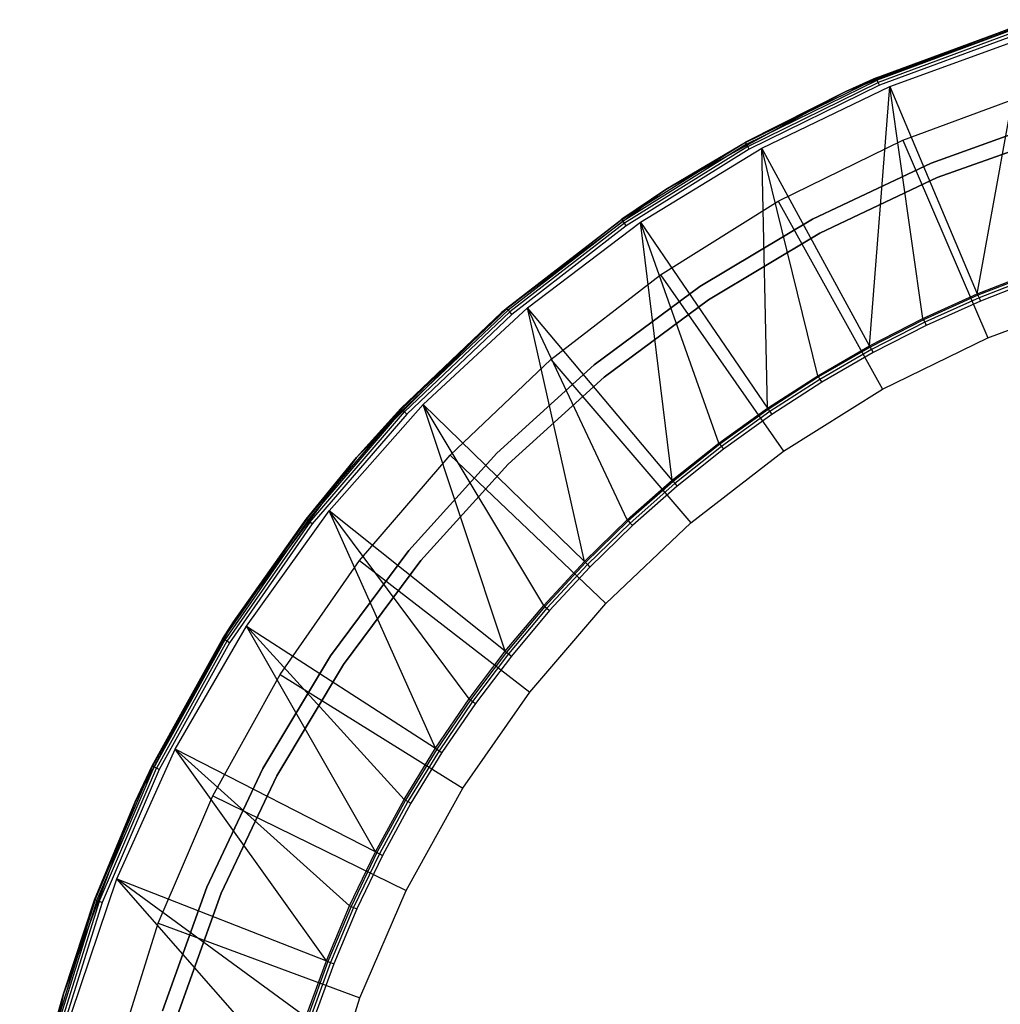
# Model space of a CAD drawing. Extents: x 0.02 to 4.27, y -2.13 to 2.13.
# Tile 4 of 13: x 0.04 to 1.49, y 0.58 to 2.04. Entities that reach past the tile are written whole.
import ezdxf

# ---------------------------------------------------------------- set-up
doc = ezdxf.new("R2010")
doc.units = 0
doc.header["$MEASUREMENT"] = 0
doc.layers.get('0').update_dxf_attribs({"color": 13, "linetype": 'CONTINUOUS'})

# ---------------------------------------------------------------- blocks, each defined once
blk = doc.blocks.new('LAMPKA_CHINSKA2_STL')
at = {"color": 0}
for p, q in [((1.5483, 2.0399), (1.2641, 1.9339)), ((1.5483, 2.0399), (1.2641, 1.9339)), ((1.5108, 2.0285, 0.2244), (1.2641, 1.9339)), ((1.5108, 2.0285, 0.2244), (1.2641, 1.9339)), ((1.3088, 1.9537, 0.2244), (1.5108, 2.0285, 0.2244)), ((1.3088, 1.9537, 0.2244), (1.5108, 2.0285, 0.2244)), ((1.5111, 2.0276, 0.2289), (1.3092, 1.9529, 0.2289)), ((1.5111, 2.0276, 0.2289), (1.3092, 1.9529, 0.2289)), ((1.5118, 2.0252, 0.2328), (1.3102, 1.9505, 0.2328)), ((1.5118, 2.0252, 0.2328), (1.3102, 1.9505, 0.2328)), ((1.513, 2.0215, 0.2353), (1.3117, 1.947, 0.2353)), ((1.513, 2.0215, 0.2353), (1.3117, 1.947, 0.2353)), ((1.5143, 2.0172, 0.2362), (1.3135, 1.9428, 0.2362)), ((1.5143, 2.0172, 0.2362), (1.3135, 1.9428, 0.2362)), ((1.3291, 1.9409, 11.063), (1.5264, 2.0127, 11.063)), ((1.3291, 1.9409, 11.063), (1.5264, 2.0127, 11.063)), ((1.4583, 1.6344, 12.6284), (1.5264, 2.0127, 11.063)), ((1.4583, 1.6344, 12.6284), (1.5264, 2.0127, 11.063)), ((1.1159, 1.8581, 0.2289), (1.3092, 1.9529, 0.2289)), ((1.1159, 1.8581, 0.2289), (1.3092, 1.9529, 0.2289)), ((1.2641, 1.9339, 0.2244), (1.3088, 1.9537, 0.2244)), ((1.3088, 1.9537, 0.2244), (1.2641, 1.9339)), ((1.3088, 1.9537, 0.2244), (1.2641, 1.9339)), ((1.2641, 1.9339, 0.2244), (1.3088, 1.9537, 0.2244)), ((1.2641, 1.9339, 0.2244), (1.3092, 1.9529, 0.2289)), ((1.2641, 1.9339, 0.2244), (1.3092, 1.9529, 0.2289)), ((1.3092, 1.9529, 0.2289), (1.3088, 1.9537, 0.2244)), ((1.3092, 1.9529, 0.2289), (1.3088, 1.9537, 0.2244)), ((1.3102, 1.9505, 0.2328), (1.3092, 1.9529, 0.2289)), ((1.3102, 1.9505, 0.2328), (1.3092, 1.9529, 0.2289)), ((1.1172, 1.8558, 0.2328), (1.3102, 1.9505, 0.2328)), ((1.1172, 1.8558, 0.2328), (1.3102, 1.9505, 0.2328)), ((1.119, 1.8525, 0.2353), (1.3117, 1.947, 0.2353)), ((1.119, 1.8525, 0.2353), (1.3117, 1.947, 0.2353)), ((1.3135, 1.9428, 0.2362), (1.1212, 1.8485, 0.2362)), ((1.3135, 1.9428, 0.2362), (1.1212, 1.8485, 0.2362)), ((1.1399, 1.8498, 11.063), (1.3291, 1.9409, 11.063)), ((1.1399, 1.8498, 11.063), (1.3291, 1.9409, 11.063)), ((1.299, 1.5577, 12.6284), (1.3291, 1.9409, 11.063)), ((1.299, 1.5577, 12.6284), (1.3291, 1.9409, 11.063)), ((1.3117, 1.947, 0.2353), (1.3102, 1.9505, 0.2328)), ((1.3117, 1.947, 0.2353), (1.3102, 1.9505, 0.2328)), ((1.3135, 1.9428, 0.2362), (1.3117, 1.947, 0.2353)), ((1.3135, 1.9428, 0.2362), (1.3117, 1.947, 0.2353)), ((1.3291, 1.9409, 11.063), (1.4583, 1.6344, 12.6284)), ((1.3777, 1.598, 12.6284), (1.3291, 1.9409, 11.063)), ((1.3777, 1.598, 12.6284), (1.3291, 1.9409, 11.063)), ((1.3291, 1.9409, 11.063), (1.4583, 1.6344, 12.6284)), ((1.2641, 1.9339), (0.9979, 1.7885)), ((1.2641, 1.9339), (0.9979, 1.7885)), ((1.2641, 1.9339), (1.1155, 1.8588, 0.2244)), ((1.1155, 1.8588, 0.2244), (1.2641, 1.9339, 0.2244)), ((1.2641, 1.9339), (1.1155, 1.8588, 0.2244)), ((1.1155, 1.8588, 0.2244), (1.2641, 1.9339, 0.2244)), ((1.1159, 1.8581, 0.2289), (1.2641, 1.9339, 0.2244)), ((1.1159, 1.8581, 0.2289), (1.2641, 1.9339, 0.2244)), ((1.2641, 1.9339), (1.2641, 1.9339, 0.2244)), ((1.2641, 1.9339), (1.2641, 1.9339, 0.2244)), ((1.3484, 1.8616, 11.063), (1.5408, 1.9329, 11.063)), ((1.3484, 1.8616, 11.063), (1.5408, 1.9329, 11.063)), ((1.3901, 1.8279, 11.2638), (1.5729, 1.8933, 11.2638)), ((1.5729, 1.8933, 11.2598), (1.3901, 1.8279, 11.2598)), ((1.3991, 1.8063, 11.3446), (1.5797, 1.8709, 11.3446)), ((1.5797, 1.8709, 11.3407), (1.3991, 1.8063, 11.3407)), ((1.3991, 1.8063, 11.3446), (1.5797, 1.8709, 11.3446)), ((1.5797, 1.8709, 11.3407), (1.3991, 1.8063, 11.3407)), ((1.1159, 1.8581, 0.2289), (0.9333, 1.7442, 0.2289)), ((1.1159, 1.8581, 0.2289), (0.9333, 1.7442, 0.2289)), ((1.1172, 1.8558, 0.2328), (0.9347, 1.7421, 0.2328)), ((1.1172, 1.8558, 0.2328), (0.9347, 1.7421, 0.2328)), ((1.119, 1.8525, 0.2353), (0.9369, 1.7389, 0.2353)), ((1.119, 1.8525, 0.2353), (0.9369, 1.7389, 0.2353)), ((0.9607, 1.7403, 11.063), (1.1399, 1.8498, 11.063)), ((0.9607, 1.7403, 11.063), (1.1399, 1.8498, 11.063)), ((0.9979, 1.7885), (1.1155, 1.8588, 0.2244)), ((0.9979, 1.7885), (1.1155, 1.8588, 0.2244)), ((0.9979, 1.7885, 0.2244), (1.1155, 1.8588, 0.2244)), ((0.9979, 1.7885, 0.2244), (1.1155, 1.8588, 0.2244)), ((1.1159, 1.8581, 0.2289), (0.9979, 1.7885, 0.2244)), ((1.1159, 1.8581, 0.2289), (0.9979, 1.7885, 0.2244)), ((1.1155, 1.8588, 0.2244), (1.1159, 1.8581, 0.2289)), ((1.1155, 1.8588, 0.2244), (1.1159, 1.8581, 0.2289)), ((1.1172, 1.8558, 0.2328), (1.1159, 1.8581, 0.2289)), ((1.1172, 1.8558, 0.2328), (1.1159, 1.8581, 0.2289)), ((1.119, 1.8525, 0.2353), (1.1172, 1.8558, 0.2328)), ((1.119, 1.8525, 0.2353), (1.1172, 1.8558, 0.2328)), ((1.1212, 1.8485, 0.2362), (1.119, 1.8525, 0.2353)), ((1.1212, 1.8485, 0.2362), (1.119, 1.8525, 0.2353)), ((1.1481, 1.4655, 12.6284), (1.1399, 1.8498, 11.063)), ((1.2224, 1.5134, 12.6284), (1.1399, 1.8498, 11.063)), ((1.1481, 1.4655, 12.6284), (1.1399, 1.8498, 11.063)), ((1.2224, 1.5134, 12.6284), (1.1399, 1.8498, 11.063)), ((1.299, 1.5577, 12.6284), (1.1399, 1.8498, 11.063)), ((1.299, 1.5577, 12.6284), (1.1399, 1.8498, 11.063)), ((1.1641, 1.7713, 11.063), (1.3484, 1.8616, 11.063)), ((1.1641, 1.7713, 11.063), (1.3484, 1.8616, 11.063)), ((1.3484, 1.8616, 11.063), (1.4737, 1.5695, 12.5591)), ((1.3484, 1.8616, 11.063), (1.4737, 1.5695, 12.5591)), ((1.1212, 1.8485, 0.2362), (0.9395, 1.7352, 0.2362)), ((1.1212, 1.8485, 0.2362), (0.9395, 1.7352, 0.2362)), ((1.2146, 1.7449, 11.2638), (1.3901, 1.8279, 11.2638)), ((1.3901, 1.8279, 11.2598), (1.2146, 1.7449, 11.2598)), ((1.2256, 1.7243, 11.3446), (1.3991, 1.8063, 11.3446)), ((1.3991, 1.8063, 11.3407), (1.2256, 1.7243, 11.3407)), ((1.2256, 1.7243, 11.3446), (1.3991, 1.8063, 11.3446)), ((1.3991, 1.8063, 11.3407), (1.2256, 1.7243, 11.3407)), ((1.3991, 1.8063, 11.3446), (1.3991, 1.8063, 11.3407)), ((1.3991, 1.8063, 11.3446), (1.3991, 1.8063, 11.3407)), ((0.9979, 1.7885), (0.755, 1.6067)), ((0.9979, 1.7885), (0.755, 1.6067)), ((0.9979, 1.7885), (0.9327, 1.7449, 0.2244)), ((0.9327, 1.7449, 0.2244), (0.9979, 1.7885, 0.2244)), ((0.9979, 1.7885), (0.9327, 1.7449, 0.2244)), ((0.9327, 1.7449, 0.2244), (0.9979, 1.7885, 0.2244)), ((0.9333, 1.7442, 0.2289), (0.9979, 1.7885, 0.2244)), ((0.9333, 1.7442, 0.2289), (0.9979, 1.7885, 0.2244)), ((0.9979, 1.7885), (0.9979, 1.7885, 0.2244)), ((0.9979, 1.7885), (0.9979, 1.7885, 0.2244)), ((0.99, 1.6627, 11.063), (1.1641, 1.7713, 11.063)), ((0.99, 1.6627, 11.063), (1.1641, 1.7713, 11.063)), ((1.1641, 1.7713, 11.063), (1.3184, 1.4933, 12.5591)), ((1.1641, 1.7713, 11.063), (1.3184, 1.4933, 12.5591)), ((0.755, 1.6067), (0.9327, 1.7449, 0.2244)), ((0.755, 1.6067), (0.9327, 1.7449, 0.2244)), ((0.7624, 1.6131, 0.2244), (0.9327, 1.7449, 0.2244)), ((0.7624, 1.6131, 0.2244), (0.9327, 1.7449, 0.2244)), ((0.9333, 1.7442, 0.2289), (0.763, 1.6124, 0.2289)), ((0.9333, 1.7442, 0.2289), (0.763, 1.6124, 0.2289)), ((0.9347, 1.7421, 0.2328), (0.7647, 1.6105, 0.2328)), ((0.9347, 1.7421, 0.2328), (0.7647, 1.6105, 0.2328)), ((0.9369, 1.7389, 0.2353), (0.7672, 1.6076, 0.2353)), ((0.9369, 1.7389, 0.2353), (0.7672, 1.6076, 0.2353)), ((0.9395, 1.7352, 0.2362), (0.7701, 1.6041, 0.2362)), ((0.9395, 1.7352, 0.2362), (0.7701, 1.6041, 0.2362)), ((0.7933, 1.6135, 11.063), (0.9607, 1.7403, 11.063)), ((0.7933, 1.6135, 11.063), (0.9607, 1.7403, 11.063)), ((0.9327, 1.7449, 0.2244), (0.9333, 1.7442, 0.2289)), ((0.9327, 1.7449, 0.2244), (0.9333, 1.7442, 0.2289)), ((0.9347, 1.7421, 0.2328), (0.9333, 1.7442, 0.2289)), ((0.9347, 1.7421, 0.2328), (0.9333, 1.7442, 0.2289)), ((0.9369, 1.7389, 0.2353), (0.9347, 1.7421, 0.2328)), ((0.9369, 1.7389, 0.2353), (0.9347, 1.7421, 0.2328)), ((0.9395, 1.7352, 0.2362), (0.9369, 1.7389, 0.2353)), ((0.9395, 1.7352, 0.2362), (0.9369, 1.7389, 0.2353)), ((0.9607, 1.7403, 11.063), (1.1481, 1.4655, 12.6284)), ((1.0072, 1.3587, 12.6284), (0.9607, 1.7403, 11.063)), ((1.0072, 1.3587, 12.6284), (0.9607, 1.7403, 11.063)), ((1.0763, 1.4138, 12.6284), (0.9607, 1.7403, 11.063)), ((1.0763, 1.4138, 12.6284), (0.9607, 1.7403, 11.063)), ((0.9607, 1.7403, 11.063), (1.1481, 1.4655, 12.6284)), ((1.0481, 1.6451, 11.2638), (1.2146, 1.7449, 11.2638)), ((1.2146, 1.7449, 11.2598), (1.0481, 1.6451, 11.2598)), ((1.061, 1.6256, 11.3446), (1.2256, 1.7243, 11.3446)), ((1.2256, 1.7243, 11.3407), (1.061, 1.6256, 11.3407)), ((1.061, 1.6256, 11.3446), (1.2256, 1.7243, 11.3446)), ((1.2256, 1.7243, 11.3407), (1.061, 1.6256, 11.3407)), ((1.2256, 1.7243, 11.3446), (1.2256, 1.7243, 11.3407)), ((1.2256, 1.7243, 11.3446), (1.2256, 1.7243, 11.3407)), ((0.8277, 1.5371, 11.063), (0.99, 1.6627, 11.063)), ((0.8277, 1.5371, 11.063), (0.99, 1.6627, 11.063)), ((0.99, 1.6627, 11.063), (1.1716, 1.4018, 12.5591)), ((0.99, 1.6627, 11.063), (1.1716, 1.4018, 12.5591)), ((1.4583, 1.6344, 12.6284), (1.5406, 1.6667, 12.6284)), ((1.4583, 1.6344, 12.6284), (1.5406, 1.6667, 12.6284)), ((1.5414, 1.6646, 12.6333), (1.4592, 1.6323, 12.6333)), ((1.5414, 1.6646, 12.6333), (1.4592, 1.6323, 12.6333)), ((1.5428, 1.6607, 12.6366), (1.4608, 1.6285, 12.6366)), ((1.5428, 1.6607, 12.6366), (1.4608, 1.6285, 12.6366)), ((1.5446, 1.6558, 12.6378), (1.4628, 1.6237, 12.6378)), ((1.5446, 1.6558, 12.6378), (1.4628, 1.6237, 12.6378)), ((0.8921, 1.5294, 11.2638), (1.0481, 1.6451, 11.2638)), ((1.0481, 1.6451, 11.2598), (0.8921, 1.5294, 11.2598)), ((1.3777, 1.598, 12.6284), (1.4583, 1.6344, 12.6284)), ((1.3777, 1.598, 12.6284), (1.4583, 1.6344, 12.6284)), ((1.4592, 1.6323, 12.6333), (1.3787, 1.596, 12.6333)), ((1.4592, 1.6323, 12.6333), (1.3787, 1.596, 12.6333)), ((1.4583, 1.6344, 12.6284), (1.4592, 1.6323, 12.6333)), ((1.4583, 1.6344, 12.6284), (1.4592, 1.6323, 12.6333)), ((1.4592, 1.6323, 12.6333), (1.4608, 1.6285, 12.6366)), ((1.4592, 1.6323, 12.6333), (1.4608, 1.6285, 12.6366)), ((0.9069, 1.5113, 11.3446), (1.061, 1.6256, 11.3446)), ((1.061, 1.6256, 11.3407), (0.9069, 1.5113, 11.3407)), ((0.9069, 1.5113, 11.3446), (1.061, 1.6256, 11.3446)), ((1.061, 1.6256, 11.3407), (0.9069, 1.5113, 11.3407)), ((1.061, 1.6256, 11.3446), (1.061, 1.6256, 11.3407)), ((1.061, 1.6256, 11.3446), (1.061, 1.6256, 11.3407)), ((1.4608, 1.6285, 12.6366), (1.3805, 1.5923, 12.6366)), ((1.4608, 1.6285, 12.6366), (1.3805, 1.5923, 12.6366)), ((1.4628, 1.6237, 12.6378), (1.3827, 1.5876, 12.6378)), ((1.4628, 1.6237, 12.6378), (1.3827, 1.5876, 12.6378)), ((1.4608, 1.6285, 12.6366), (1.4628, 1.6237, 12.6378)), ((1.4608, 1.6285, 12.6366), (1.4628, 1.6237, 12.6378)), ((1.4737, 1.5695, 12.5591), (1.636, 1.6296, 12.5591)), ((1.4737, 1.5695, 12.5591), (1.636, 1.6296, 12.5591)), ((0.755, 1.6067), (0.5405, 1.3922)), ((0.755, 1.6067), (0.5405, 1.3922)), ((0.6063, 1.4647, 0.2244), (0.755, 1.6067)), ((0.6063, 1.4647, 0.2244), (0.755, 1.6067)), ((0.6063, 1.4647, 0.2244), (0.755, 1.6067, 0.2244)), ((0.6063, 1.4647, 0.2244), (0.755, 1.6067, 0.2244)), ((0.607, 1.4641, 0.2289), (0.763, 1.6124, 0.2289)), ((0.607, 1.4641, 0.2289), (0.763, 1.6124, 0.2289)), ((0.607, 1.4641, 0.2289), (0.755, 1.6067, 0.2244)), ((0.607, 1.4641, 0.2289), (0.755, 1.6067, 0.2244)), ((0.6089, 1.4623, 0.2328), (0.7647, 1.6105, 0.2328)), ((0.6089, 1.4623, 0.2328), (0.7647, 1.6105, 0.2328)), ((0.6116, 1.4597, 0.2353), (0.7672, 1.6076, 0.2353)), ((0.6116, 1.4597, 0.2353), (0.7672, 1.6076, 0.2353)), ((0.7701, 1.6041, 0.2362), (0.6149, 1.4566, 0.2362)), ((0.7701, 1.6041, 0.2362), (0.6149, 1.4566, 0.2362)), ((0.6394, 1.4707, 11.063), (0.7933, 1.6135, 11.063)), ((0.6394, 1.4707, 11.063), (0.7933, 1.6135, 11.063)), ((0.755, 1.6067), (0.7624, 1.6131, 0.2244)), ((0.755, 1.6067, 0.2244), (0.7624, 1.6131, 0.2244)), ((0.755, 1.6067), (0.7624, 1.6131, 0.2244)), ((0.755, 1.6067, 0.2244), (0.7624, 1.6131, 0.2244)), ((0.755, 1.6067, 0.2244), (0.763, 1.6124, 0.2289)), ((0.755, 1.6067, 0.2244), (0.763, 1.6124, 0.2289)), ((0.755, 1.6067, 0.2244), (0.755, 1.6067)), ((0.755, 1.6067, 0.2244), (0.755, 1.6067)), ((0.763, 1.6124, 0.2289), (0.7624, 1.6131, 0.2244)), ((0.763, 1.6124, 0.2289), (0.7624, 1.6131, 0.2244)), ((0.7647, 1.6105, 0.2328), (0.763, 1.6124, 0.2289)), ((0.7647, 1.6105, 0.2328), (0.763, 1.6124, 0.2289)), ((0.7672, 1.6076, 0.2353), (0.7647, 1.6105, 0.2328)), ((0.7672, 1.6076, 0.2353), (0.7647, 1.6105, 0.2328)), ((0.7701, 1.6041, 0.2362), (0.7672, 1.6076, 0.2353)), ((0.7701, 1.6041, 0.2362), (0.7672, 1.6076, 0.2353)), ((0.8776, 1.2384, 12.6284), (0.7933, 1.6135, 11.063)), ((0.9409, 1.3002, 12.6284), (0.7933, 1.6135, 11.063)), ((0.8776, 1.2384, 12.6284), (0.7933, 1.6135, 11.063)), ((0.9409, 1.3002, 12.6284), (0.7933, 1.6135, 11.063)), ((1.0072, 1.3587, 12.6284), (0.7933, 1.6135, 11.063)), ((1.0072, 1.3587, 12.6284), (0.7933, 1.6135, 11.063)), ((1.299, 1.5577, 12.6284), (1.3777, 1.598, 12.6284)), ((1.299, 1.5577, 12.6284), (1.3777, 1.598, 12.6284)), ((1.3787, 1.596, 12.6333), (1.3001, 1.5557, 12.6333)), ((1.3787, 1.596, 12.6333), (1.3001, 1.5557, 12.6333)), ((1.3805, 1.5923, 12.6366), (1.302, 1.5521, 12.6366)), ((1.3805, 1.5923, 12.6366), (1.302, 1.5521, 12.6366)), ((1.3827, 1.5876, 12.6378), (1.3045, 1.5475, 12.6378)), ((1.3827, 1.5876, 12.6378), (1.3045, 1.5475, 12.6378)), ((1.3777, 1.598, 12.6284), (1.3787, 1.596, 12.6333)), ((1.3777, 1.598, 12.6284), (1.3787, 1.596, 12.6333)), ((1.3787, 1.596, 12.6333), (1.3805, 1.5923, 12.6366)), ((1.3787, 1.596, 12.6333), (1.3805, 1.5923, 12.6366)), ((1.3805, 1.5923, 12.6366), (1.3827, 1.5876, 12.6378)), ((1.3805, 1.5923, 12.6366), (1.3827, 1.5876, 12.6378)), ((1.3184, 1.4933, 12.5591), (1.4737, 1.5695, 12.5591)), ((1.3184, 1.4933, 12.5591), (1.4737, 1.5695, 12.5591)), ((1.2224, 1.5134, 12.6284), (1.299, 1.5577, 12.6284)), ((1.2224, 1.5134, 12.6284), (1.299, 1.5577, 12.6284)), ((1.3001, 1.5557, 12.6333), (1.2236, 1.5115, 12.6333)), ((1.3001, 1.5557, 12.6333), (1.2236, 1.5115, 12.6333)), ((1.302, 1.5521, 12.6366), (1.2257, 1.508, 12.6366)), ((1.302, 1.5521, 12.6366), (1.2257, 1.508, 12.6366)), ((1.3045, 1.5475, 12.6378), (1.2284, 1.5036, 12.6378)), ((1.3045, 1.5475, 12.6378), (1.2284, 1.5036, 12.6378)), ((1.299, 1.5577, 12.6284), (1.3001, 1.5557, 12.6333)), ((1.299, 1.5577, 12.6284), (1.3001, 1.5557, 12.6333)), ((1.3001, 1.5557, 12.6333), (1.302, 1.5521, 12.6366)), ((1.3001, 1.5557, 12.6333), (1.302, 1.5521, 12.6366)), ((1.302, 1.5521, 12.6366), (1.3045, 1.5475, 12.6378)), ((1.302, 1.5521, 12.6366), (1.3045, 1.5475, 12.6378)), ((0.679, 1.3957, 11.063), (0.8277, 1.5371, 11.063)), ((0.679, 1.3957, 11.063), (0.8277, 1.5371, 11.063)), ((0.7482, 1.399, 11.2638), (0.8921, 1.5294, 11.2638)), ((0.8921, 1.5294, 11.2598), (0.7482, 1.399, 11.2598)), ((0.8277, 1.5371, 11.063), (1.0348, 1.2959, 12.5591)), ((0.8277, 1.5371, 11.063), (1.0348, 1.2959, 12.5591)), ((0.7648, 1.3825, 11.3446), (0.9069, 1.5113, 11.3446)), ((0.9069, 1.5113, 11.3407), (0.7648, 1.3825, 11.3407)), ((0.7648, 1.3825, 11.3446), (0.9069, 1.5113, 11.3446)), ((0.9069, 1.5113, 11.3407), (0.7648, 1.3825, 11.3407)), ((0.9069, 1.5113, 11.3446), (0.9069, 1.5113, 11.3407)), ((0.9069, 1.5113, 11.3446), (0.9069, 1.5113, 11.3407)), ((1.1481, 1.4655, 12.6284), (1.2224, 1.5134, 12.6284)), ((1.1481, 1.4655, 12.6284), (1.2224, 1.5134, 12.6284)), ((1.2236, 1.5115, 12.6333), (1.1494, 1.4636, 12.6333)), ((1.2236, 1.5115, 12.6333), (1.1494, 1.4636, 12.6333)), ((1.2257, 1.508, 12.6366), (1.1517, 1.4602, 12.6366)), ((1.2257, 1.508, 12.6366), (1.1517, 1.4602, 12.6366)), ((1.2284, 1.5036, 12.6378), (1.1546, 1.4559, 12.6378)), ((1.2284, 1.5036, 12.6378), (1.1546, 1.4559, 12.6378)), ((1.2224, 1.5134, 12.6284), (1.2236, 1.5115, 12.6333)), ((1.2224, 1.5134, 12.6284), (1.2236, 1.5115, 12.6333)), ((1.2236, 1.5115, 12.6333), (1.2257, 1.508, 12.6366)), ((1.2236, 1.5115, 12.6333), (1.2257, 1.508, 12.6366)), ((1.2257, 1.508, 12.6366), (1.2284, 1.5036, 12.6378)), ((1.2257, 1.508, 12.6366), (1.2284, 1.5036, 12.6378)), ((1.1716, 1.4018, 12.5591), (1.3184, 1.4933, 12.5591)), ((1.1716, 1.4018, 12.5591), (1.3184, 1.4933, 12.5591)), ((0.5005, 1.3133, 11.063), (0.6394, 1.4707, 11.063)), ((0.5005, 1.3133, 11.063), (0.6394, 1.4707, 11.063)), ((0.6394, 1.4707, 11.063), (0.8776, 1.2384, 12.6284)), ((0.7606, 1.1058, 12.6284), (0.6394, 1.4707, 11.063)), ((0.7606, 1.1058, 12.6284), (0.6394, 1.4707, 11.063)), ((0.8174, 1.1736, 12.6284), (0.6394, 1.4707, 11.063)), ((0.8174, 1.1736, 12.6284), (0.6394, 1.4707, 11.063)), ((0.6394, 1.4707, 11.063), (0.8776, 1.2384, 12.6284)), ((0.4668, 1.3008, 0.2289), (0.607, 1.4641, 0.2289)), ((0.4668, 1.3008, 0.2289), (0.607, 1.4641, 0.2289)), ((0.4688, 1.2992, 0.2328), (0.6089, 1.4623, 0.2328)), ((0.4688, 1.2992, 0.2328), (0.6089, 1.4623, 0.2328)), ((0.4718, 1.2969, 0.2353), (0.6116, 1.4597, 0.2353)), ((0.4718, 1.2969, 0.2353), (0.6116, 1.4597, 0.2353)), ((0.6149, 1.4566, 0.2362), (0.4754, 1.2941, 0.2362)), ((0.6149, 1.4566, 0.2362), (0.4754, 1.2941, 0.2362)), ((0.5405, 1.3922), (0.6063, 1.4647, 0.2244)), ((0.5405, 1.3922, 0.2244), (0.6063, 1.4647, 0.2244)), ((0.5405, 1.3922), (0.6063, 1.4647, 0.2244)), ((0.5405, 1.3922, 0.2244), (0.6063, 1.4647, 0.2244)), ((0.5405, 1.3922, 0.2244), (0.607, 1.4641, 0.2289)), ((0.5405, 1.3922, 0.2244), (0.607, 1.4641, 0.2289)), ((0.6063, 1.4647, 0.2244), (0.607, 1.4641, 0.2289)), ((0.6063, 1.4647, 0.2244), (0.607, 1.4641, 0.2289)), ((0.6089, 1.4623, 0.2328), (0.607, 1.4641, 0.2289)), ((0.6089, 1.4623, 0.2328), (0.607, 1.4641, 0.2289)), ((0.6116, 1.4597, 0.2353), (0.6089, 1.4623, 0.2328)), ((0.6116, 1.4597, 0.2353), (0.6089, 1.4623, 0.2328)), ((0.6149, 1.4566, 0.2362), (0.6116, 1.4597, 0.2353)), ((0.6149, 1.4566, 0.2362), (0.6116, 1.4597, 0.2353)), ((1.0763, 1.4138, 12.6284), (1.1481, 1.4655, 12.6284)), ((1.0763, 1.4138, 12.6284), (1.1481, 1.4655, 12.6284)), ((1.1494, 1.4636, 12.6333), (1.0777, 1.412, 12.6333)), ((1.1494, 1.4636, 12.6333), (1.0777, 1.412, 12.6333)), ((1.1517, 1.4602, 12.6366), (1.0802, 1.4087, 12.6366)), ((1.1517, 1.4602, 12.6366), (1.0802, 1.4087, 12.6366)), ((1.1481, 1.4655, 12.6284), (1.1494, 1.4636, 12.6333)), ((1.1481, 1.4655, 12.6284), (1.1494, 1.4636, 12.6333)), ((1.1494, 1.4636, 12.6333), (1.1517, 1.4602, 12.6366)), ((1.1494, 1.4636, 12.6333), (1.1517, 1.4602, 12.6366)), ((1.1517, 1.4602, 12.6366), (1.1546, 1.4559, 12.6378)), ((1.1517, 1.4602, 12.6366), (1.1546, 1.4559, 12.6378)), ((1.1546, 1.4559, 12.6378), (1.0833, 1.4046, 12.6378)), ((1.1546, 1.4559, 12.6378), (1.0833, 1.4046, 12.6378)), ((1.0072, 1.3587, 12.6284), (1.0763, 1.4138, 12.6284)), ((1.0072, 1.3587, 12.6284), (1.0763, 1.4138, 12.6284)), ((1.0763, 1.4138, 12.6284), (1.0777, 1.412, 12.6333)), ((1.0763, 1.4138, 12.6284), (1.0777, 1.412, 12.6333)), ((0.6179, 1.2551, 11.2638), (0.7482, 1.399, 11.2638)), ((0.7482, 1.399, 11.2598), (0.6179, 1.2551, 11.2598)), ((1.0777, 1.412, 12.6333), (1.0086, 1.357, 12.6333)), ((1.0777, 1.412, 12.6333), (1.0086, 1.357, 12.6333)), ((1.0802, 1.4087, 12.6366), (1.0113, 1.3538, 12.6366)), ((1.0802, 1.4087, 12.6366), (1.0113, 1.3538, 12.6366)), ((1.0833, 1.4046, 12.6378), (1.0146, 1.3498, 12.6378)), ((1.0833, 1.4046, 12.6378), (1.0146, 1.3498, 12.6378)), ((1.0348, 1.2959, 12.5591), (1.1716, 1.4018, 12.5591)), ((1.0348, 1.2959, 12.5591), (1.1716, 1.4018, 12.5591)), ((1.0777, 1.412, 12.6333), (1.0802, 1.4087, 12.6366)), ((1.0777, 1.412, 12.6333), (1.0802, 1.4087, 12.6366)), ((1.0802, 1.4087, 12.6366), (1.0833, 1.4046, 12.6378)), ((1.0802, 1.4087, 12.6366), (1.0833, 1.4046, 12.6378)), ((0.5405, 1.3922), (0.3588, 1.1494)), ((0.5405, 1.3922), (0.3588, 1.1494)), ((0.4661, 1.3013, 0.2244), (0.5405, 1.3922)), ((0.4661, 1.3013, 0.2244), (0.5405, 1.3922)), ((0.4661, 1.3013, 0.2244), (0.5405, 1.3922, 0.2244)), ((0.4661, 1.3013, 0.2244), (0.5405, 1.3922, 0.2244)), ((0.4668, 1.3008, 0.2289), (0.5405, 1.3922, 0.2244)), ((0.4668, 1.3008, 0.2289), (0.5405, 1.3922, 0.2244)), ((0.5405, 1.3922, 0.2244), (0.5405, 1.3922)), ((0.5405, 1.3922, 0.2244), (0.5405, 1.3922)), ((0.5453, 1.24, 11.063), (0.679, 1.3957, 11.063)), ((0.5453, 1.24, 11.063), (0.679, 1.3957, 11.063)), ((0.679, 1.3957, 11.063), (0.9094, 1.1767, 12.5591)), ((0.679, 1.3957, 11.063), (0.9094, 1.1767, 12.5591)), ((0.6359, 1.2403, 11.3446), (0.7648, 1.3825, 11.3446)), ((0.7648, 1.3825, 11.3407), (0.6359, 1.2403, 11.3407)), ((0.6359, 1.2403, 11.3446), (0.7648, 1.3825, 11.3446)), ((0.7648, 1.3825, 11.3407), (0.6359, 1.2403, 11.3407)), ((0.7648, 1.3825, 11.3446), (0.7648, 1.3825, 11.3407)), ((0.7648, 1.3825, 11.3446), (0.7648, 1.3825, 11.3407)), ((0.9409, 1.3002, 12.6284), (1.0072, 1.3587, 12.6284)), ((0.9409, 1.3002, 12.6284), (1.0072, 1.3587, 12.6284)), ((1.0086, 1.357, 12.6333), (0.9424, 1.2985, 12.6333)), ((1.0086, 1.357, 12.6333), (0.9424, 1.2985, 12.6333)), ((1.0072, 1.3587, 12.6284), (1.0086, 1.357, 12.6333)), ((1.0072, 1.3587, 12.6284), (1.0086, 1.357, 12.6333)), ((1.0086, 1.357, 12.6333), (1.0113, 1.3538, 12.6366)), ((1.0086, 1.357, 12.6333), (1.0113, 1.3538, 12.6366)), ((1.0113, 1.3538, 12.6366), (0.9452, 1.2955, 12.6366)), ((1.0113, 1.3538, 12.6366), (0.9452, 1.2955, 12.6366)), ((1.0146, 1.3498, 12.6378), (0.9487, 1.2917, 12.6378)), ((1.0146, 1.3498, 12.6378), (0.9487, 1.2917, 12.6378)), ((1.0113, 1.3538, 12.6366), (1.0146, 1.3498, 12.6378)), ((1.0113, 1.3538, 12.6366), (1.0146, 1.3498, 12.6378)), ((0.3779, 1.1428, 11.063), (0.5005, 1.3133, 11.063)), ((0.3779, 1.1428, 11.063), (0.5005, 1.3133, 11.063)), ((0.6573, 0.9623, 12.6284), (0.5005, 1.3133, 11.063)), ((0.7072, 1.0354, 12.6284), (0.5005, 1.3133, 11.063)), ((0.6573, 0.9623, 12.6284), (0.5005, 1.3133, 11.063)), ((0.7072, 1.0354, 12.6284), (0.5005, 1.3133, 11.063)), ((0.7606, 1.1058, 12.6284), (0.5005, 1.3133, 11.063)), ((0.7606, 1.1058, 12.6284), (0.5005, 1.3133, 11.063)), ((0.4668, 1.3008, 0.2289), (0.3438, 1.1241, 0.2289)), ((0.4668, 1.3008, 0.2289), (0.3438, 1.1241, 0.2289)), ((0.4688, 1.2992, 0.2328), (0.346, 1.1227, 0.2328)), ((0.4688, 1.2992, 0.2328), (0.346, 1.1227, 0.2328)), ((0.4718, 1.2969, 0.2353), (0.3492, 1.1207, 0.2353)), ((0.4718, 1.2969, 0.2353), (0.3492, 1.1207, 0.2353)), ((0.3588, 1.1494), (0.4661, 1.3013, 0.2244)), ((0.3588, 1.1494, 0.2244), (0.4661, 1.3013, 0.2244)), ((0.3588, 1.1494), (0.4661, 1.3013, 0.2244)), ((0.3588, 1.1494, 0.2244), (0.4661, 1.3013, 0.2244)), ((0.4668, 1.3008, 0.2289), (0.3588, 1.1494, 0.2244)), ((0.4668, 1.3008, 0.2289), (0.3588, 1.1494, 0.2244)), ((0.4661, 1.3013, 0.2244), (0.4668, 1.3008, 0.2289)), ((0.4661, 1.3013, 0.2244), (0.4668, 1.3008, 0.2289)), ((0.4688, 1.2992, 0.2328), (0.4668, 1.3008, 0.2289)), ((0.4688, 1.2992, 0.2328), (0.4668, 1.3008, 0.2289)), ((0.4718, 1.2969, 0.2353), (0.4688, 1.2992, 0.2328)), ((0.4718, 1.2969, 0.2353), (0.4688, 1.2992, 0.2328)), ((0.4754, 1.2941, 0.2362), (0.4718, 1.2969, 0.2353)), ((0.4754, 1.2941, 0.2362), (0.4718, 1.2969, 0.2353)), ((0.8776, 1.2384, 12.6284), (0.9409, 1.3002, 12.6284)), ((0.8776, 1.2384, 12.6284), (0.9409, 1.3002, 12.6284)), ((0.9424, 1.2985, 12.6333), (0.8792, 1.2369, 12.6333)), ((0.9424, 1.2985, 12.6333), (0.8792, 1.2369, 12.6333)), ((0.9409, 1.3002, 12.6284), (0.9424, 1.2985, 12.6333)), ((0.9409, 1.3002, 12.6284), (0.9424, 1.2985, 12.6333)), ((0.9424, 1.2985, 12.6333), (0.9452, 1.2955, 12.6366)), ((0.9424, 1.2985, 12.6333), (0.9452, 1.2955, 12.6366)), ((0.4754, 1.2941, 0.2362), (0.3531, 1.1183, 0.2362)), ((0.4754, 1.2941, 0.2362), (0.3531, 1.1183, 0.2362)), ((0.9452, 1.2955, 12.6366), (0.8821, 1.234, 12.6366)), ((0.9452, 1.2955, 12.6366), (0.8821, 1.234, 12.6366)), ((0.9487, 1.2917, 12.6378), (0.8858, 1.2304, 12.6378)), ((0.9487, 1.2917, 12.6378), (0.8858, 1.2304, 12.6378)), ((0.9094, 1.1767, 12.5591), (1.0348, 1.2959, 12.5591)), ((0.9094, 1.1767, 12.5591), (1.0348, 1.2959, 12.5591)), ((0.9452, 1.2955, 12.6366), (0.9487, 1.2917, 12.6378)), ((0.9452, 1.2955, 12.6366), (0.9487, 1.2917, 12.6378)), ((0.5022, 1.0992, 11.2638), (0.6179, 1.2551, 11.2638)), ((0.6179, 1.2551, 11.2598), (0.5022, 1.0992, 11.2598)), ((0.4281, 1.0716, 11.063), (0.5453, 1.24, 11.063)), ((0.4281, 1.0716, 11.063), (0.5453, 1.24, 11.063)), ((0.5216, 1.0862, 11.3446), (0.6359, 1.2403, 11.3446)), ((0.6359, 1.2403, 11.3407), (0.5216, 1.0862, 11.3407)), ((0.5216, 1.0862, 11.3446), (0.6359, 1.2403, 11.3446)), ((0.6359, 1.2403, 11.3407), (0.5216, 1.0862, 11.3407)), ((0.5453, 1.24, 11.063), (0.7967, 1.0454, 12.5591)), ((0.5453, 1.24, 11.063), (0.7967, 1.0454, 12.5591)), ((0.6359, 1.2403, 11.3446), (0.6359, 1.2403, 11.3407)), ((0.6359, 1.2403, 11.3446), (0.6359, 1.2403, 11.3407)), ((0.8174, 1.1736, 12.6284), (0.8776, 1.2384, 12.6284)), ((0.8174, 1.1736, 12.6284), (0.8776, 1.2384, 12.6284)), ((0.8776, 1.2384, 12.6284), (0.8792, 1.2369, 12.6333)), ((0.8776, 1.2384, 12.6284), (0.8792, 1.2369, 12.6333)), ((0.8792, 1.2369, 12.6333), (0.8191, 1.1721, 12.6333)), ((0.8792, 1.2369, 12.6333), (0.8191, 1.1721, 12.6333)), ((0.8821, 1.234, 12.6366), (0.8222, 1.1694, 12.6366)), ((0.8821, 1.234, 12.6366), (0.8222, 1.1694, 12.6366)), ((0.8858, 1.2304, 12.6378), (0.8261, 1.1659, 12.6378)), ((0.8858, 1.2304, 12.6378), (0.8261, 1.1659, 12.6378)), ((0.8792, 1.2369, 12.6333), (0.8821, 1.234, 12.6366)), ((0.8792, 1.2369, 12.6333), (0.8821, 1.234, 12.6366)), ((0.8821, 1.234, 12.6366), (0.8858, 1.2304, 12.6378)), ((0.8821, 1.234, 12.6366), (0.8858, 1.2304, 12.6378)), ((0.7606, 1.1058, 12.6284), (0.8174, 1.1736, 12.6284)), ((0.7606, 1.1058, 12.6284), (0.8174, 1.1736, 12.6284)), ((0.8191, 1.1721, 12.6333), (0.7623, 1.1044, 12.6333)), ((0.8191, 1.1721, 12.6333), (0.7623, 1.1044, 12.6333)), ((0.8222, 1.1694, 12.6366), (0.7655, 1.1019, 12.6366)), ((0.8222, 1.1694, 12.6366), (0.7655, 1.1019, 12.6366)), ((0.8261, 1.1659, 12.6378), (0.7696, 1.0986, 12.6378)), ((0.8261, 1.1659, 12.6378), (0.7696, 1.0986, 12.6378)), ((0.7967, 1.0454, 12.5591), (0.9094, 1.1767, 12.5591)), ((0.7967, 1.0454, 12.5591), (0.9094, 1.1767, 12.5591)), ((0.8174, 1.1736, 12.6284), (0.8191, 1.1721, 12.6333)), ((0.8174, 1.1736, 12.6284), (0.8191, 1.1721, 12.6333)), ((0.8191, 1.1721, 12.6333), (0.8222, 1.1694, 12.6366)), ((0.8191, 1.1721, 12.6333), (0.8222, 1.1694, 12.6366)), ((0.8222, 1.1694, 12.6366), (0.8261, 1.1659, 12.6378)), ((0.8222, 1.1694, 12.6366), (0.8261, 1.1659, 12.6378)), ((0.3588, 1.1494), (0.2134, 0.8832)), ((0.3588, 1.1494), (0.2134, 0.8832)), ((0.2729, 0.9609, 11.063), (0.3779, 1.1428, 11.063)), ((0.2729, 0.9609, 11.063), (0.3779, 1.1428, 11.063)), ((0.343, 1.1246, 0.2244), (0.3588, 1.1494)), ((0.343, 1.1246, 0.2244), (0.3588, 1.1494)), ((0.343, 1.1246, 0.2244), (0.3588, 1.1494, 0.2244)), ((0.343, 1.1246, 0.2244), (0.3588, 1.1494, 0.2244)), ((0.3438, 1.1241, 0.2289), (0.3588, 1.1494, 0.2244)), ((0.3438, 1.1241, 0.2289), (0.3588, 1.1494, 0.2244)), ((0.3588, 1.1494, 0.2244), (0.3588, 1.1494)), ((0.3588, 1.1494, 0.2244), (0.3588, 1.1494)), ((0.3779, 1.1428, 11.063), (0.6573, 0.9623, 12.6284)), ((0.5689, 0.8092, 12.6284), (0.3779, 1.1428, 11.063)), ((0.5689, 0.8092, 12.6284), (0.3779, 1.1428, 11.063)), ((0.6112, 0.8868, 12.6284), (0.3779, 1.1428, 11.063)), ((0.6112, 0.8868, 12.6284), (0.3779, 1.1428, 11.063)), ((0.3779, 1.1428, 11.063), (0.6573, 0.9623, 12.6284)), ((0.343, 1.1246, 0.2244), (0.2134, 0.8832)), ((0.343, 1.1246, 0.2244), (0.2134, 0.8832)), ((0.2385, 0.9363, 0.2244), (0.343, 1.1246, 0.2244)), ((0.2385, 0.9363, 0.2244), (0.343, 1.1246, 0.2244)), ((0.3438, 1.1241, 0.2289), (0.2393, 0.9359, 0.2289)), ((0.3438, 1.1241, 0.2289), (0.2393, 0.9359, 0.2289)), ((0.346, 1.1227, 0.2328), (0.2416, 0.9347, 0.2328)), ((0.346, 1.1227, 0.2328), (0.2416, 0.9347, 0.2328)), ((0.343, 1.1246, 0.2244), (0.3438, 1.1241, 0.2289)), ((0.343, 1.1246, 0.2244), (0.3438, 1.1241, 0.2289)), ((0.346, 1.1227, 0.2328), (0.3438, 1.1241, 0.2289)), ((0.346, 1.1227, 0.2328), (0.3438, 1.1241, 0.2289)), ((0.3492, 1.1207, 0.2353), (0.346, 1.1227, 0.2328)), ((0.3492, 1.1207, 0.2353), (0.346, 1.1227, 0.2328)), ((0.3492, 1.1207, 0.2353), (0.2451, 0.9331, 0.2353)), ((0.3492, 1.1207, 0.2353), (0.2451, 0.9331, 0.2353)), ((0.3531, 1.1183, 0.2362), (0.2491, 0.9311, 0.2362)), ((0.3531, 1.1183, 0.2362), (0.2491, 0.9311, 0.2362)), ((0.3531, 1.1183, 0.2362), (0.3492, 1.1207, 0.2353)), ((0.3531, 1.1183, 0.2362), (0.3492, 1.1207, 0.2353)), ((0.4024, 0.9327, 11.2638), (0.5022, 1.0992, 11.2638)), ((0.5022, 1.0992, 11.2598), (0.4024, 0.9327, 11.2598)), ((0.7072, 1.0354, 12.6284), (0.7606, 1.1058, 12.6284)), ((0.7072, 1.0354, 12.6284), (0.7606, 1.1058, 12.6284)), ((0.7623, 1.1044, 12.6333), (0.709, 1.034, 12.6333)), ((0.7623, 1.1044, 12.6333), (0.709, 1.034, 12.6333)), ((0.7655, 1.1019, 12.6366), (0.7123, 1.0316, 12.6366)), ((0.7655, 1.1019, 12.6366), (0.7123, 1.0316, 12.6366)), ((0.7696, 1.0986, 12.6378), (0.7165, 1.0286, 12.6378)), ((0.7696, 1.0986, 12.6378), (0.7165, 1.0286, 12.6378)), ((0.7606, 1.1058, 12.6284), (0.7623, 1.1044, 12.6333)), ((0.7606, 1.1058, 12.6284), (0.7623, 1.1044, 12.6333)), ((0.7623, 1.1044, 12.6333), (0.7655, 1.1019, 12.6366)), ((0.7623, 1.1044, 12.6333), (0.7655, 1.1019, 12.6366)), ((0.7655, 1.1019, 12.6366), (0.7696, 1.0986, 12.6378)), ((0.7655, 1.1019, 12.6366), (0.7696, 1.0986, 12.6378)), ((0.423, 0.9216, 11.3446), (0.5216, 1.0862, 11.3446)), ((0.5216, 1.0862, 11.3407), (0.423, 0.9216, 11.3407)), ((0.423, 0.9216, 11.3446), (0.5216, 1.0862, 11.3446)), ((0.5216, 1.0862, 11.3407), (0.423, 0.9216, 11.3407)), ((0.5216, 1.0862, 11.3446), (0.5216, 1.0862, 11.3407)), ((0.5216, 1.0862, 11.3446), (0.5216, 1.0862, 11.3407)), ((0.3285, 0.8922, 11.063), (0.4281, 1.0716, 11.063)), ((0.3285, 0.8922, 11.063), (0.4281, 1.0716, 11.063)), ((0.4281, 1.0716, 11.063), (0.6979, 0.9034, 12.5591)), ((0.4281, 1.0716, 11.063), (0.6979, 0.9034, 12.5591)), ((0.6573, 0.9623, 12.6284), (0.7072, 1.0354, 12.6284)), ((0.6573, 0.9623, 12.6284), (0.7072, 1.0354, 12.6284)), ((0.709, 1.034, 12.6333), (0.6592, 0.9611, 12.6333)), ((0.709, 1.034, 12.6333), (0.6592, 0.9611, 12.6333)), ((0.6979, 0.9034, 12.5591), (0.7967, 1.0454, 12.5591)), ((0.6979, 0.9034, 12.5591), (0.7967, 1.0454, 12.5591)), ((0.7072, 1.0354, 12.6284), (0.709, 1.034, 12.6333)), ((0.7072, 1.0354, 12.6284), (0.709, 1.034, 12.6333)), ((0.709, 1.034, 12.6333), (0.7123, 1.0316, 12.6366)), ((0.709, 1.034, 12.6333), (0.7123, 1.0316, 12.6366)), ((0.7123, 1.0316, 12.6366), (0.6627, 0.9588, 12.6366)), ((0.7123, 1.0316, 12.6366), (0.6627, 0.9588, 12.6366)), ((0.7165, 1.0286, 12.6378), (0.667, 0.956, 12.6378)), ((0.7165, 1.0286, 12.6378), (0.667, 0.956, 12.6378)), ((0.7123, 1.0316, 12.6366), (0.7165, 1.0286, 12.6378)), ((0.7123, 1.0316, 12.6366), (0.7165, 1.0286, 12.6378)), ((0.6112, 0.8868, 12.6284), (0.6573, 0.9623, 12.6284)), ((0.6112, 0.8868, 12.6284), (0.6573, 0.9623, 12.6284)), ((0.6592, 0.9611, 12.6333), (0.6132, 0.8857, 12.6333)), ((0.6592, 0.9611, 12.6333), (0.6132, 0.8857, 12.6333)), ((0.6573, 0.9623, 12.6284), (0.6592, 0.9611, 12.6333)), ((0.6573, 0.9623, 12.6284), (0.6592, 0.9611, 12.6333)), ((0.6592, 0.9611, 12.6333), (0.6627, 0.9588, 12.6366)), ((0.6592, 0.9611, 12.6333), (0.6627, 0.9588, 12.6366)), ((0.1865, 0.7695, 11.063), (0.2729, 0.9609, 11.063)), ((0.1865, 0.7695, 11.063), (0.2729, 0.9609, 11.063)), ((0.4962, 0.648, 12.6284), (0.2729, 0.9609, 11.063)), ((0.5306, 0.7295, 12.6284), (0.2729, 0.9609, 11.063)), ((0.4962, 0.648, 12.6284), (0.2729, 0.9609, 11.063)), ((0.5306, 0.7295, 12.6284), (0.2729, 0.9609, 11.063)), ((0.5689, 0.8092, 12.6284), (0.2729, 0.9609, 11.063)), ((0.5689, 0.8092, 12.6284), (0.2729, 0.9609, 11.063)), ((0.6627, 0.9588, 12.6366), (0.6167, 0.8836, 12.6366)), ((0.6627, 0.9588, 12.6366), (0.6167, 0.8836, 12.6366)), ((0.667, 0.956, 12.6378), (0.6212, 0.881, 12.6378)), ((0.667, 0.956, 12.6378), (0.6212, 0.881, 12.6378)), ((0.6627, 0.9588, 12.6366), (0.667, 0.956, 12.6378)), ((0.6627, 0.9588, 12.6366), (0.667, 0.956, 12.6378)), ((0.1544, 0.7381, 0.2289), (0.2393, 0.9359, 0.2289)), ((0.1544, 0.7381, 0.2289), (0.2393, 0.9359, 0.2289)), ((0.1568, 0.7372, 0.2328), (0.2416, 0.9347, 0.2328)), ((0.1568, 0.7372, 0.2328), (0.2416, 0.9347, 0.2328)), ((0.1604, 0.7358, 0.2353), (0.2451, 0.9331, 0.2353)), ((0.1604, 0.7358, 0.2353), (0.2451, 0.9331, 0.2353)), ((0.2134, 0.8832, 0.2244), (0.2385, 0.9363, 0.2244)), ((0.2385, 0.9363, 0.2244), (0.2134, 0.8832)), ((0.2385, 0.9363, 0.2244), (0.2134, 0.8832)), ((0.2134, 0.8832, 0.2244), (0.2385, 0.9363, 0.2244)), ((0.2134, 0.8832, 0.2244), (0.2393, 0.9359, 0.2289)), ((0.2134, 0.8832, 0.2244), (0.2393, 0.9359, 0.2289)), ((0.2393, 0.9359, 0.2289), (0.2385, 0.9363, 0.2244)), ((0.2393, 0.9359, 0.2289), (0.2385, 0.9363, 0.2244)), ((0.2416, 0.9347, 0.2328), (0.2393, 0.9359, 0.2289)), ((0.2416, 0.9347, 0.2328), (0.2393, 0.9359, 0.2289)), ((0.2451, 0.9331, 0.2353), (0.2416, 0.9347, 0.2328)), ((0.2451, 0.9331, 0.2353), (0.2416, 0.9347, 0.2328)), ((0.2491, 0.9311, 0.2362), (0.2451, 0.9331, 0.2353)), ((0.2491, 0.9311, 0.2362), (0.2451, 0.9331, 0.2353)), ((0.3194, 0.7571, 11.2638), (0.4024, 0.9327, 11.2638)), ((0.4024, 0.9327, 11.2598), (0.3194, 0.7571, 11.2598)), ((0.2491, 0.9311, 0.2362), (0.1647, 0.7343, 0.2362)), ((0.2491, 0.9311, 0.2362), (0.1647, 0.7343, 0.2362)), ((0.3409, 0.7482, 11.3446), (0.423, 0.9216, 11.3446)), ((0.423, 0.9216, 11.3407), (0.3409, 0.7482, 11.3407)), ((0.3409, 0.7482, 11.3446), (0.423, 0.9216, 11.3446)), ((0.423, 0.9216, 11.3407), (0.3409, 0.7482, 11.3407)), ((0.423, 0.9216, 11.3446), (0.423, 0.9216, 11.3407)), ((0.423, 0.9216, 11.3446), (0.423, 0.9216, 11.3407)), ((0.6139, 0.7521, 12.5591), (0.6979, 0.9034, 12.5591)), ((0.6139, 0.7521, 12.5591), (0.6979, 0.9034, 12.5591)), ((0.2475, 0.7036, 11.063), (0.3285, 0.8922, 11.063)), ((0.2475, 0.7036, 11.063), (0.3285, 0.8922, 11.063)), ((0.3285, 0.8922, 11.063), (0.6139, 0.7521, 12.5591)), ((0.3285, 0.8922, 11.063), (0.6139, 0.7521, 12.5591)), ((0.2134, 0.8832), (0.1074, 0.599)), ((0.2134, 0.8832), (0.1074, 0.599)), ((0.2134, 0.8832), (0.1536, 0.7384, 0.2244)), ((0.1536, 0.7384, 0.2244), (0.2134, 0.8832, 0.2244)), ((0.2134, 0.8832), (0.1536, 0.7384, 0.2244)), ((0.1536, 0.7384, 0.2244), (0.2134, 0.8832, 0.2244)), ((0.1544, 0.7381, 0.2289), (0.2134, 0.8832, 0.2244)), ((0.1544, 0.7381, 0.2289), (0.2134, 0.8832, 0.2244)), ((0.2134, 0.8832), (0.2134, 0.8832, 0.2244)), ((0.2134, 0.8832), (0.2134, 0.8832, 0.2244)), ((0.5689, 0.8092, 12.6284), (0.6112, 0.8868, 12.6284)), ((0.5689, 0.8092, 12.6284), (0.6112, 0.8868, 12.6284)), ((0.6132, 0.8857, 12.6333), (0.5709, 0.8081, 12.6333)), ((0.6132, 0.8857, 12.6333), (0.5709, 0.8081, 12.6333)), ((0.6167, 0.8836, 12.6366), (0.5746, 0.8062, 12.6366)), ((0.6167, 0.8836, 12.6366), (0.5746, 0.8062, 12.6366)), ((0.6212, 0.881, 12.6378), (0.5792, 0.8039, 12.6378)), ((0.6212, 0.881, 12.6378), (0.5792, 0.8039, 12.6378)), ((0.6112, 0.8868, 12.6284), (0.6132, 0.8857, 12.6333)), ((0.6112, 0.8868, 12.6284), (0.6132, 0.8857, 12.6333)), ((0.6132, 0.8857, 12.6333), (0.6167, 0.8836, 12.6366)), ((0.6132, 0.8857, 12.6333), (0.6167, 0.8836, 12.6366)), ((0.6167, 0.8836, 12.6366), (0.6212, 0.881, 12.6378)), ((0.6167, 0.8836, 12.6366), (0.6212, 0.881, 12.6378)), ((0.5306, 0.7295, 12.6284), (0.5689, 0.8092, 12.6284)), ((0.5306, 0.7295, 12.6284), (0.5689, 0.8092, 12.6284)), ((0.5709, 0.8081, 12.6333), (0.5326, 0.7286, 12.6333)), ((0.5709, 0.8081, 12.6333), (0.5326, 0.7286, 12.6333)), ((0.5746, 0.8062, 12.6366), (0.5364, 0.7269, 12.6366)), ((0.5746, 0.8062, 12.6366), (0.5364, 0.7269, 12.6366)), ((0.5792, 0.8039, 12.6378), (0.5411, 0.7247, 12.6378)), ((0.5792, 0.8039, 12.6378), (0.5411, 0.7247, 12.6378)), ((0.5689, 0.8092, 12.6284), (0.5709, 0.8081, 12.6333)), ((0.5689, 0.8092, 12.6284), (0.5709, 0.8081, 12.6333)), ((0.5709, 0.8081, 12.6333), (0.5746, 0.8062, 12.6366)), ((0.5709, 0.8081, 12.6333), (0.5746, 0.8062, 12.6366)), ((0.5746, 0.8062, 12.6366), (0.5792, 0.8039, 12.6378)), ((0.5746, 0.8062, 12.6366), (0.5792, 0.8039, 12.6378)), ((0.1197, 0.5705, 11.063), (0.1865, 0.7695, 11.063)), ((0.1197, 0.5705, 11.063), (0.1865, 0.7695, 11.063)), ((0.1865, 0.7695, 11.063), (0.4962, 0.648, 12.6284)), ((0.4399, 0.4804, 12.6284), (0.1865, 0.7695, 11.063)), ((0.4399, 0.4804, 12.6284), (0.1865, 0.7695, 11.063)), ((0.466, 0.5649, 12.6284), (0.1865, 0.7695, 11.063)), ((0.466, 0.5649, 12.6284), (0.1865, 0.7695, 11.063)), ((0.1865, 0.7695, 11.063), (0.4962, 0.648, 12.6284)), ((0.254, 0.5743, 11.2638), (0.3194, 0.7571, 11.2638)), ((0.3194, 0.7571, 11.2598), (0.254, 0.5743, 11.2598)), ((0.2763, 0.5675, 11.3446), (0.3409, 0.7482, 11.3446)), ((0.3409, 0.7482, 11.3407), (0.2763, 0.5675, 11.3407)), ((0.2763, 0.5675, 11.3446), (0.3409, 0.7482, 11.3446)), ((0.3409, 0.7482, 11.3407), (0.2763, 0.5675, 11.3407)), ((0.3409, 0.7482, 11.3446), (0.3409, 0.7482, 11.3407)), ((0.3409, 0.7482, 11.3446), (0.3409, 0.7482, 11.3407)), ((0.5457, 0.5932, 12.5591), (0.6139, 0.7521, 12.5591)), ((0.5457, 0.5932, 12.5591), (0.6139, 0.7521, 12.5591)), ((0.1544, 0.7381, 0.2289), (0.09, 0.5327, 0.2289)), ((0.1544, 0.7381, 0.2289), (0.09, 0.5327, 0.2289)), ((0.1568, 0.7372, 0.2328), (0.0925, 0.532, 0.2328)), ((0.1568, 0.7372, 0.2328), (0.0925, 0.532, 0.2328)), ((0.1604, 0.7358, 0.2353), (0.0962, 0.5311, 0.2353)), ((0.1604, 0.7358, 0.2353), (0.0962, 0.5311, 0.2353)), ((0.1647, 0.7343, 0.2362), (0.1006, 0.5299, 0.2362)), ((0.1647, 0.7343, 0.2362), (0.1006, 0.5299, 0.2362)), ((0.1074, 0.599), (0.1536, 0.7384, 0.2244)), ((0.1074, 0.599), (0.1536, 0.7384, 0.2244)), ((0.1074, 0.599, 0.2244), (0.1536, 0.7384, 0.2244)), ((0.1074, 0.599, 0.2244), (0.1536, 0.7384, 0.2244)), ((0.1544, 0.7381, 0.2289), (0.1074, 0.599, 0.2244)), ((0.1544, 0.7381, 0.2289), (0.1074, 0.599, 0.2244)), ((0.1536, 0.7384, 0.2244), (0.1544, 0.7381, 0.2289)), ((0.1536, 0.7384, 0.2244), (0.1544, 0.7381, 0.2289)), ((0.1568, 0.7372, 0.2328), (0.1544, 0.7381, 0.2289)), ((0.1568, 0.7372, 0.2328), (0.1544, 0.7381, 0.2289)), ((0.1604, 0.7358, 0.2353), (0.1568, 0.7372, 0.2328)), ((0.1604, 0.7358, 0.2353), (0.1568, 0.7372, 0.2328)), ((0.1647, 0.7343, 0.2362), (0.1604, 0.7358, 0.2353)), ((0.1647, 0.7343, 0.2362), (0.1604, 0.7358, 0.2353)), ((0.4962, 0.648, 12.6284), (0.5306, 0.7295, 12.6284)), ((0.4962, 0.648, 12.6284), (0.5306, 0.7295, 12.6284)), ((0.5326, 0.7286, 12.6333), (0.4983, 0.6472, 12.6333)), ((0.5326, 0.7286, 12.6333), (0.4983, 0.6472, 12.6333)), ((0.5306, 0.7295, 12.6284), (0.5326, 0.7286, 12.6333)), ((0.5306, 0.7295, 12.6284), (0.5326, 0.7286, 12.6333)), ((0.5326, 0.7286, 12.6333), (0.5364, 0.7269, 12.6366)), ((0.5326, 0.7286, 12.6333), (0.5364, 0.7269, 12.6366)), ((0.5364, 0.7269, 12.6366), (0.5021, 0.6457, 12.6366)), ((0.5364, 0.7269, 12.6366), (0.5021, 0.6457, 12.6366)), ((0.5411, 0.7247, 12.6378), (0.507, 0.6438, 12.6378)), ((0.5411, 0.7247, 12.6378), (0.507, 0.6438, 12.6378)), ((0.5364, 0.7269, 12.6366), (0.5411, 0.7247, 12.6378)), ((0.5364, 0.7269, 12.6366), (0.5411, 0.7247, 12.6378)), ((0.1861, 0.5078, 11.063), (0.2475, 0.7036, 11.063)), ((0.1861, 0.5078, 11.063), (0.2475, 0.7036, 11.063)), ((0.2475, 0.7036, 11.063), (0.5457, 0.5932, 12.5591)), ((0.2475, 0.7036, 11.063), (0.5457, 0.5932, 12.5591)), ((0.466, 0.5649, 12.6284), (0.4962, 0.648, 12.6284)), ((0.466, 0.5649, 12.6284), (0.4962, 0.648, 12.6284)), ((0.4983, 0.6472, 12.6333), (0.4681, 0.5642, 12.6333)), ((0.4983, 0.6472, 12.6333), (0.4681, 0.5642, 12.6333)), ((0.5021, 0.6457, 12.6366), (0.472, 0.5629, 12.6366)), ((0.5021, 0.6457, 12.6366), (0.472, 0.5629, 12.6366)), ((0.507, 0.6438, 12.6378), (0.4769, 0.5612, 12.6378)), ((0.507, 0.6438, 12.6378), (0.4769, 0.5612, 12.6378)), ((0.4962, 0.648, 12.6284), (0.4983, 0.6472, 12.6333)), ((0.4962, 0.648, 12.6284), (0.4983, 0.6472, 12.6333)), ((0.4983, 0.6472, 12.6333), (0.5021, 0.6457, 12.6366)), ((0.4983, 0.6472, 12.6333), (0.5021, 0.6457, 12.6366)), ((0.5021, 0.6457, 12.6366), (0.507, 0.6438, 12.6378)), ((0.5021, 0.6457, 12.6366), (0.507, 0.6438, 12.6378)), ((0.1074, 0.599), (0.0429, 0.3026)), ((0.1074, 0.599), (0.0429, 0.3026)), ((0.1074, 0.599), (0.0891, 0.5329, 0.2244)), ((0.0891, 0.5329, 0.2244), (0.1074, 0.599, 0.2244)), ((0.1074, 0.599), (0.0891, 0.5329, 0.2244)), ((0.0891, 0.5329, 0.2244), (0.1074, 0.599, 0.2244)), ((0.09, 0.5327, 0.2289), (0.1074, 0.599, 0.2244)), ((0.09, 0.5327, 0.2289), (0.1074, 0.599, 0.2244)), ((0.1074, 0.599), (0.1074, 0.599, 0.2244)), ((0.1074, 0.599), (0.1074, 0.599, 0.2244)), ((0.4939, 0.4281, 12.5591), (0.5457, 0.5932, 12.5591)), ((0.4939, 0.4281, 12.5591), (0.5457, 0.5932, 12.5591))]:
    blk.add_line(p, q, dxfattribs=at)

msp = doc.modelspace()

# ---------------------------------------------------------------- block references
at = {"color": 0}
msp.add_blockref('LAMPKA_CHINSKA2_STL', (0, 0), dxfattribs=at)

doc.saveas('drawing.dxf')
